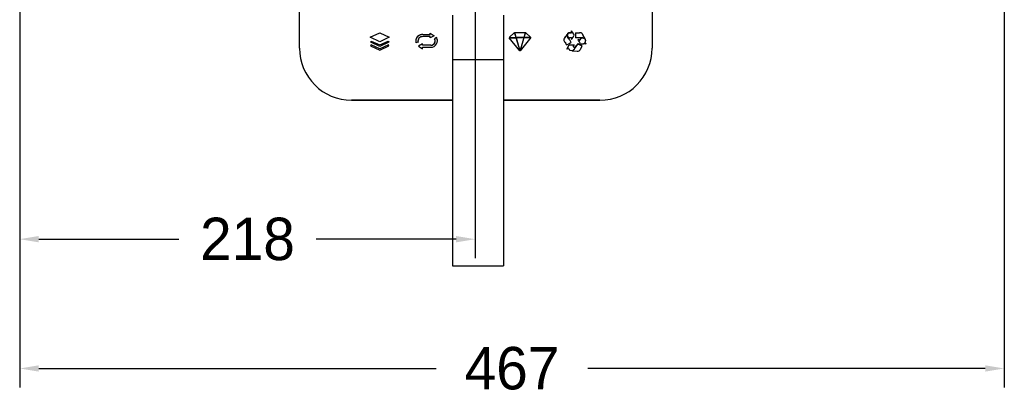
# Model space of a CAD drawing. Header units: millimetres. Extents: x -4265 to -1871, y -660 to 1033.
# Tile 32 of 42: x -3092 to -2629, y 56 to 233. Entities that reach past the tile are written whole.
import ezdxf

# ---------------------------------------------------------------- set-up
doc = ezdxf.new("R2010")
doc.units = ezdxf.units.MM
doc.dimstyles.get("Standard").update_dxf_attribs({"dimtxt": 20, "dimasz": 9, "dimexe": 9, "dimexo": 9, "dimgap": 9, "dimtad": 0, "dimtih": 1, "dimtoh": 1, "dimdsep": 46, "dimtxsty": 'Standard', "dimcen": 0.09, "dimadec": 0, "dimazin": 0, "dimtfac": 1, "dimtofl": 0, "dimtmove": 0, "dimatfit": 3, "dimfxl": 0, "dimtolj": 1, "dimtzin": 0, "dimarcsym": 0})

# ---------------------------------------------------------------- blocks, each defined once
blk = doc.blocks.new('*D22')
at = {"color": 0, "lineweight": -2}
for p, q in [((-3092.36, 436.98), (-3092.36, 59.74)), ((-2628.86, 436.98), (-2628.86, 59.74)), ((-3083.36, 68.74), (-2896.28, 68.74)), ((-2637.86, 68.74), (-2824.94, 68.74))]:
    blk.add_line(p, q, dxfattribs=at)
at = {"color": 0, "lineweight": 18}
for points in [[(-3083.36, 70.24), (-3083.36, 67.24), (-3092.36, 68.74)], [(-2637.86, 70.24), (-2637.86, 67.24), (-2628.86, 68.74)]]:
    blk.add_solid(points, dxfattribs=at)
at = {"layer": 'Defpoints', "color": 0, "lineweight": 18}
for p in [(-3092.36, 445.98), (-2628.86, 445.98), (-2628.86, 68.74)]:
    blk.add_point(p, dxfattribs=at)
at = {"color": 0, "lineweight": 18, "insert": (-2860.61, 68.74), "char_height": 20, "attachment_point": 5}
blk.add_mtext('\\A1;467', dxfattribs=at)
blk = doc.blocks.new('*D23')
at = {"color": 0, "lineweight": -2}
for p, q in [((-2877.91, 581.28), (-2877.91, 120.67)), ((-3092.36, 436.98), (-3092.36, 120.67)), ((-3083.36, 129.67), (-3017.47, 129.67)), ((-2886.91, 129.67), (-2952.8, 129.67))]:
    blk.add_line(p, q, dxfattribs=at)
at = {"color": 0, "lineweight": 18}
for points in [[(-3083.36, 131.17), (-3083.36, 128.17), (-3092.36, 129.67)], [(-2886.91, 131.17), (-2886.91, 128.17), (-2877.91, 129.67)]]:
    blk.add_solid(points, dxfattribs=at)
at = {"layer": 'Defpoints', "color": 0, "lineweight": 18}
for p in [(-2877.91, 590.28), (-3092.36, 445.98), (-2877.91, 129.67)]:
    blk.add_point(p, dxfattribs=at)
at = {"color": 0, "lineweight": 18, "insert": (-2985.13, 129.67), "char_height": 20, "attachment_point": 5}
blk.add_mtext('\\A1;218', dxfattribs=at)

msp = doc.modelspace()

# ---------------------------------------------------------------- linework, layer by layer
for p, q in [((-2960.66, 219.697), (-2960.66, 291.924)), ((-2794.66, 291.924), (-2794.66, 219.697)), ((-2794.66, 291.915), (-2794.66, 219.688)), ((-2888.66, 235.277), (-2888.66, 224.093)), ((-2864.66, 235.277), (-2864.66, 224.093)), ((-2859.325, 227.148), (-2859.325, 227.132)), ((-2859.325, 227.148), (-2854.298, 227.148)), ((-2858.618, 224.689), (-2859.325, 227.132)), ((-2859.325, 227.132), (-2854.298, 227.132)), ((-2854.298, 227.132), (-2854.987, 224.721)), ((-2854.298, 227.148), (-2854.298, 227.132)), ((-2832.582, 227.813), (-2832.582, 227.829)), ((-2927.375, 224.895), (-2922.804, 226.939)), ((-2927.375, 224.879), (-2922.804, 226.923)), ((-2927.375, 224.895), (-2927.375, 224.879)), ((-2922.881, 222.692), (-2927.375, 224.879)), ((-2927.137, 222.473), (-2926.861, 222.998)), ((-2927.137, 222.457), (-2926.861, 222.982)), ((-2926.861, 222.998), (-2926.861, 222.982)), ((-2926.861, 222.998), (-2922.886, 221.2)), ((-2926.861, 222.982), (-2922.886, 221.184)), ((-2922.886, 221.2), (-2918.848, 222.999)), ((-2922.886, 221.184), (-2918.848, 222.983)), ((-2918.428, 224.835), (-2922.881, 222.692)), ((-2922.804, 226.939), (-2922.804, 226.923)), ((-2922.804, 226.939), (-2918.428, 224.851)), ((-2922.804, 226.923), (-2918.428, 224.835)), ((-2918.848, 222.999), (-2918.848, 222.983)), ((-2918.848, 222.999), (-2918.576, 222.472)), ((-2918.848, 222.983), (-2918.576, 222.457)), ((-2918.428, 224.851), (-2918.428, 224.835)), ((-2905.924, 223.061), (-2905.924, 223.045)), ((-2904.82, 222.504), (-2905.813, 222.258)), ((-2904.82, 222.52), (-2904.82, 222.504)), ((-2899.144, 225.137), (-2902.531, 225.137)), ((-2902.508, 226.107), (-2902.508, 226.091)), ((-2902.508, 226.107), (-2899.144, 226.107)), ((-2902.508, 226.091), (-2899.144, 226.091)), ((-2899.144, 226.736), (-2899.144, 226.72)), ((-2899.144, 226.736), (-2897.183, 225.565)), ((-2899.144, 226.091), (-2899.144, 226.72)), ((-2899.144, 226.72), (-2897.183, 225.549)), ((-2897.183, 225.549), (-2899.144, 224.517)), ((-2899.144, 224.517), (-2899.144, 225.137)), ((-2897.183, 225.565), (-2897.183, 225.549)), ((-2896.129, 224.639), (-2897.02, 224.162)), ((-2896.129, 224.623), (-2897.02, 224.146)), ((-2897.02, 224.162), (-2897.02, 224.146)), ((-2896.129, 224.639), (-2896.129, 224.623)), ((-2895.693, 223.11), (-2895.693, 223.126)), ((-2888.66, 224.093), (-2888.66, 211.935)), ((-2864.66, 224.093), (-2864.66, 211.935)), ((-2861.942, 224.605), (-2858.677, 224.633)), ((-2861.942, 224.589), (-2858.677, 224.617)), ((-2861.942, 224.605), (-2861.942, 224.589)), ((-2856.883, 218.416), (-2861.942, 224.589)), ((-2859.394, 227.114), (-2861.928, 224.676)), ((-2859.394, 227.098), (-2861.928, 224.661)), ((-2861.928, 224.661), (-2858.697, 224.688)), ((-2861.928, 224.676), (-2861.928, 224.661)), ((-2859.394, 227.114), (-2859.394, 227.098)), ((-2858.697, 224.704), (-2859.394, 227.114)), ((-2858.697, 224.688), (-2859.394, 227.098)), ((-2858.697, 224.704), (-2858.697, 224.688)), ((-2858.677, 224.633), (-2858.677, 224.617)), ((-2858.677, 224.633), (-2856.883, 218.432)), ((-2858.677, 224.617), (-2856.883, 218.416)), ((-2854.987, 224.721), (-2858.618, 224.689)), ((-2858.598, 224.634), (-2855.007, 224.665)), ((-2858.598, 224.618), (-2855.007, 224.649)), ((-2858.598, 224.634), (-2858.598, 224.618)), ((-2856.796, 218.388), (-2858.598, 224.618)), ((-2855.007, 224.649), (-2856.796, 218.388)), ((-2851.713, 224.678), (-2856.707, 218.42)), ((-2856.707, 218.436), (-2854.928, 224.666)), ((-2856.707, 218.42), (-2854.928, 224.65)), ((-2855.007, 224.665), (-2855.007, 224.649)), ((-2854.928, 224.666), (-2851.713, 224.694)), ((-2854.928, 224.65), (-2851.713, 224.678)), ((-2854.928, 224.666), (-2854.928, 224.65)), ((-2854.907, 224.737), (-2854.228, 227.114)), ((-2854.907, 224.721), (-2854.228, 227.098)), ((-2851.727, 224.749), (-2854.907, 224.721)), ((-2854.907, 224.737), (-2854.907, 224.721)), ((-2854.228, 227.114), (-2854.228, 227.098)), ((-2854.228, 227.114), (-2851.727, 224.765)), ((-2854.228, 227.098), (-2851.727, 224.749)), ((-2851.727, 224.765), (-2851.727, 224.749)), ((-2851.713, 224.694), (-2851.713, 224.678)), ((-2834.672, 226.134), (-2834.672, 226.15)), ((-2834.59, 225.925), (-2834.59, 225.909)), ((-2833.736, 224.138), (-2833.736, 224.154)), ((-2832.587, 226.99), (-2832.587, 227.005)), ((-2831.271, 225.816), (-2831.271, 225.832)), ((-2830.744, 226.941), (-2830.744, 226.957)), ((-2828.622, 224.491), (-2828.622, 224.507)), ((-2826.275, 224.228), (-2826.275, 224.244)), ((-2926.939, 221.329), (-2927.226, 220.81)), ((-2926.939, 221.313), (-2927.226, 220.794)), ((-2927.226, 220.81), (-2927.226, 220.794)), ((-2927.226, 220.794), (-2922.824, 218.691)), ((-2927.137, 222.473), (-2927.137, 222.457)), ((-2922.888, 220.536), (-2927.137, 222.457)), ((-2926.939, 221.329), (-2926.939, 221.313)), ((-2922.825, 219.364), (-2926.939, 221.329)), ((-2922.825, 219.348), (-2926.939, 221.313)), ((-2918.576, 222.457), (-2922.888, 220.536)), ((-2922.886, 221.2), (-2922.886, 221.184)), ((-2918.815, 221.29), (-2922.825, 219.364)), ((-2918.815, 221.274), (-2922.825, 219.348)), ((-2922.825, 219.364), (-2922.825, 219.348)), ((-2922.824, 218.691), (-2918.526, 220.756)), ((-2918.815, 221.29), (-2918.815, 221.274)), ((-2918.526, 220.771), (-2918.815, 221.29)), ((-2918.526, 220.756), (-2918.815, 221.274)), ((-2918.576, 222.472), (-2918.576, 222.457)), ((-2918.526, 220.771), (-2918.526, 220.756)), ((-2902.685, 221.781), (-2904.658, 220.624)), ((-2902.685, 221.765), (-2904.658, 220.608)), ((-2904.658, 220.624), (-2904.658, 220.608)), ((-2904.658, 220.608), (-2902.685, 219.451)), ((-2902.685, 221.781), (-2902.685, 221.765)), ((-2902.685, 221.085), (-2902.685, 221.765)), ((-2898.807, 221.057), (-2902.685, 221.101)), ((-2898.807, 221.041), (-2902.685, 221.085)), ((-2902.685, 219.451), (-2902.685, 220.131)), ((-2902.685, 220.131), (-2898.784, 220.087)), ((-2898.807, 221.057), (-2898.807, 221.041)), ((-2856.883, 218.432), (-2856.883, 218.416)), ((-2856.707, 218.436), (-2856.707, 218.42)), ((-2832.782, 222.375), (-2832.782, 222.391)), ((-2832.219, 218.374), (-2832.219, 218.39)), ((-2831.122, 221.24), (-2831.122, 221.256)), ((-2830.865, 220.138), (-2830.865, 220.154)), ((-2830.841, 220.125), (-2830.865, 220.154)), ((-2830.865, 220.138), (-2830.841, 220.109)), ((-2830.841, 220.109), (-2830.841, 220.125)), ((-2829.687, 221.776), (-2829.687, 221.792)), ((-2825.771, 221.726), (-2825.771, 221.741)), ((-2888.66, 214.285), (-2864.66, 214.285)), ((-2888.66, 211.935), (-2888.66, 117.109)), ((-2864.66, 211.935), (-2864.66, 117.109)), ((-2936.115, 195.152), (-2888.659, 195.152)), ((-2888.659, 195.152), (-2936.115, 195.152)), ((-2864.661, 195.152), (-2819.206, 195.152)), ((-2819.206, 195.152), (-2864.661, 195.152)), ((-2888.67, 138.511), (-2888.66, 138.511)), ((-2888.67, 135.978), (-2888.66, 135.978)), ((-2888.67, 134.851), (-2888.66, 134.851)), ((-2888.67, 134.404), (-2888.66, 134.404)), ((-2888.67, 128.736), (-2888.66, 128.736)), ((-2888.67, 127.523), (-2888.66, 127.523)), ((-2888.67, 126.329), (-2888.66, 126.329)), ((-2888.66, 117.109), (-2864.66, 117.109))]:
    msp.add_line(p, q)
for centre, start, end in [((-2936.115, 219.697), 180, 270), ((-2819.206, 219.697), 270, 0)]:
    msp.add_arc(centre, 24.545, start, end)
for centre, major_axis, start_param, end_param in [((-2902.641, 223.045), (-3.283, 0), 4.6718732, 6.5444296), ((-2902.641, 223.061), (-3.283, 0), 4.6718732, 6.2831788), ((-2902.641, 223.045), (2.255, 0), 1.5219111, 3.402837), ((-2902.641, 223.061), (2.255, 0), 3.1415646, 3.402837), ((-2898.954, 223.11), (-2.233, 0), 1.6364829, 3.6648341), ((-2898.954, 223.126), (-2.233, 0), 1.6364829, 3.141583), ((-2898.954, 223.11), (3.261, 0), 4.7646365, 6.8064268), ((-2898.954, 223.126), (3.261, 0), 6.2831543, 6.8064268)]:
    msp.add_ellipse(centre, major_axis=major_axis, ratio=0.9284767, start_param=start_param, end_param=end_param)
for points in [[(-2832.582, 227.829), (-2832.582, 227.829), (-2832.587, 227.005), (-2832.587, 227.005)], [(-2832.587, 226.989), (-2832.587, 226.989), (-2832.582, 227.813), (-2832.582, 227.813)], [(-2832.239, 227.337), (-2832.29, 227.416), (-2832.507, 227.771), (-2832.582, 227.829)], [(-2832.239, 227.321), (-2832.29, 227.4), (-2832.507, 227.755), (-2832.582, 227.813)], [(-2835.917, 224.436), (-2836.276, 223.913), (-2836.103, 224.027), (-2836.229, 223.791)], [(-2836.122, 223.112), (-2836.046, 222.936), (-2835.76, 222.513), (-2835.635, 222.298)], [(-2834.898, 225.862), (-2835.202, 225.411), (-2835.602, 224.909), (-2835.917, 224.452)], [(-2834.898, 225.847), (-2835.202, 225.395), (-2835.602, 224.893), (-2835.917, 224.436)], [(-2833.868, 224.153), (-2834.136, 224.621), (-2834.84, 225.474), (-2834.672, 226.134)], [(-2833.908, 226.835), (-2834.789, 226.434), (-2834.703, 225.682), (-2834.285, 224.994)], [(-2833.868, 224.169), (-2834.109, 224.591), (-2834.705, 225.324), (-2834.698, 225.948)], [(-2833.908, 226.851), (-2834.395, 226.629), (-2834.587, 226.3), (-2834.59, 225.934)], [(-2834.285, 224.994), (-2834.212, 224.873), (-2833.789, 224.184), (-2833.736, 224.138)], [(-2832.587, 227.005), (-2833.053, 226.987), (-2833.524, 227.026), (-2833.908, 226.851)], [(-2833.908, 226.835), (-2833.524, 227.01), (-2833.053, 226.971), (-2832.587, 226.989)], [(-2832.782, 222.391), (-2832.821, 222.532), (-2833.758, 223.975), (-2833.868, 224.169)], [(-2832.782, 222.375), (-2832.821, 222.516), (-2833.758, 223.959), (-2833.868, 224.153)], [(-2833.736, 224.154), (-2833.753, 224.225), (-2833.763, 224.291), (-2833.763, 224.349)], [(-2832.584, 224.639), (-2832.584, 224.639), (-2832.576, 223.812), (-2832.576, 223.812)], [(-2832.576, 223.812), (-2832.45, 223.968), (-2831.271, 225.78), (-2831.271, 225.816)], [(-2831.271, 225.832), (-2831.272, 225.872), (-2831.837, 226.727), (-2831.913, 226.841)], [(-2831.271, 225.816), (-2831.272, 225.856), (-2831.837, 226.711), (-2831.913, 226.825)], [(-2830.744, 226.941), (-2830.744, 226.941), (-2830.744, 224.603), (-2830.744, 224.603)], [(-2828.282, 224.601), (-2829.094, 224.601), (-2829.935, 224.581), (-2830.744, 224.603)], [(-2828.731, 223.33), (-2828.731, 223.33), (-2829.505, 223.737), (-2829.505, 223.737)], [(-2829.505, 223.721), (-2829.505, 223.721), (-2828.731, 223.314), (-2828.731, 223.314)], [(-2828.289, 221.67), (-2828.323, 221.688), (-2829.424, 223.542), (-2829.505, 223.721)], [(-2827.526, 226.515), (-2827.875, 226.866), (-2828.195, 226.957), (-2828.89, 226.958)], [(-2827.526, 226.499), (-2827.875, 226.85), (-2828.195, 226.941), (-2828.89, 226.942)], [(-2828.622, 224.507), (-2828.552, 224.527), (-2827.698, 224.522), (-2827.549, 224.52)], [(-2828.622, 224.491), (-2828.552, 224.511), (-2827.698, 224.506), (-2827.549, 224.504)], [(-2826.275, 224.228), (-2826.604, 224.636), (-2827.771, 224.601), (-2828.282, 224.601)], [(-2826.02, 223.297), (-2825.954, 224.206), (-2826.698, 224.512), (-2827.549, 224.52)], [(-2827.549, 224.504), (-2826.698, 224.496), (-2825.954, 224.19), (-2826.02, 223.281)], [(-2826.574, 224.828), (-2826.729, 225.139), (-2827.335, 226.322), (-2827.526, 226.515)], [(-2826.574, 224.812), (-2826.729, 225.123), (-2827.335, 226.306), (-2827.526, 226.499)], [(-2826.275, 224.244), (-2826.314, 224.381), (-2826.498, 224.676), (-2826.574, 224.828)], [(-2826.574, 224.812), (-2826.498, 224.66), (-2826.314, 224.365), (-2826.275, 224.228)], [(-2826.02, 223.281), (-2826.049, 222.885), (-2826.321, 222.525), (-2826.537, 222.141)], [(-2834.95, 221.23), (-2834.764, 221.291), (-2833.033, 222.28), (-2832.782, 222.375)], [(-2834.86, 219.254), (-2834.86, 219.254), (-2833.66, 221.303), (-2833.66, 221.303)], [(-2834.86, 219.238), (-2834.86, 219.238), (-2833.66, 221.287), (-2833.66, 221.287)], [(-2834.065, 219.626), (-2834.236, 219.606), (-2834.715, 219.257), (-2834.86, 219.238)], [(-2833.776, 219.158), (-2833.863, 219.281), (-2834.012, 219.5), (-2834.065, 219.626)], [(-2833.66, 221.303), (-2833.66, 221.303), (-2831.122, 221.256), (-2831.122, 221.256)], [(-2833.66, 221.287), (-2833.66, 221.287), (-2831.122, 221.24), (-2831.122, 221.24)], [(-2831.97, 218.529), (-2832.092, 218.457), (-2832.16, 218.454), (-2832.219, 218.39)], [(-2832.219, 218.374), (-2832.16, 218.438), (-2832.092, 218.441), (-2831.97, 218.513)], [(-2832.219, 218.374), (-2832.219, 218.374), (-2829.941, 218.223), (-2829.941, 218.223)], [(-2831.411, 219.081), (-2831.563, 218.886), (-2831.76, 218.654), (-2831.97, 218.529)], [(-2831.411, 219.065), (-2831.563, 218.87), (-2831.76, 218.638), (-2831.97, 218.513)], [(-2831.88, 220.817), (-2831.829, 220.717), (-2831.763, 220.62), (-2831.701, 220.516)], [(-2830.27, 220.884), (-2830.508, 220.501), (-2831.197, 219.356), (-2831.411, 219.081)], [(-2831.411, 219.065), (-2831.197, 219.34), (-2830.508, 220.485), (-2830.27, 220.868)], [(-2829.687, 221.792), (-2829.755, 221.735), (-2830.226, 220.954), (-2830.27, 220.884)], [(-2829.687, 221.776), (-2829.755, 221.719), (-2830.226, 220.938), (-2830.27, 220.868)], [(-2828.289, 221.67), (-2828.252, 221.65), (-2827.172, 221.677), (-2827.027, 221.682)], [(-2826.402, 221.696), (-2826.626, 221.692), (-2826.809, 221.688), (-2827.027, 221.682)], [(-2825.771, 221.741), (-2825.771, 221.741), (-2826.537, 222.157), (-2826.537, 222.157)], [(-2826.537, 222.141), (-2826.537, 222.141), (-2825.771, 221.726), (-2825.771, 221.726)], [(-2825.771, 221.726), (-2825.863, 221.694), (-2826.302, 221.697), (-2826.402, 221.696)]]:
    msp.add_open_spline(points, degree=3)
for points, knots in [([(-2832.239, 227.337), (-2832.21, 227.292), (-2832.181, 227.247), (-2832.123, 227.158), (-2832.094, 227.114), (-2832.014, 226.993), (-2831.964, 226.917), (-2831.913, 226.841)], [0, 0, 0, 0, 0.2691962, 0.2691962, 0.5383927, 0.5383927, 1, 1, 1, 1]), ([(-2831.913, 226.825), (-2831.943, 226.869), (-2831.972, 226.914), (-2832.031, 227.002), (-2832.06, 227.047), (-2832.14, 227.167), (-2832.19, 227.244), (-2832.239, 227.321)], [0, 0, 0, 0, 0.2691958, 0.2691958, 0.538392, 0.538392, 1, 1, 1, 1]), ([(-2836.229, 223.791), (-2836.229, 223.791), (-2836.229, 223.442), (-2836.229, 223.442), (-2836.188, 223.366), (-2836.161, 223.204), (-2836.122, 223.112)], [0, 0, 0, 0, 0.5, 0.5, 0.5, 1, 1, 1, 1]), ([(-2834.898, 225.862), (-2834.861, 225.918), (-2834.84, 225.948), (-2834.798, 226.003), (-2834.721, 226.107), (-2834.717, 226.11), (-2834.713, 226.115), (-2834.71, 226.118), (-2834.678, 226.145), (-2834.673, 226.149)], [0, 0, 0, 0, 0.2545354, 0.2545354, 0.5090709, 0.5090709, 0.7636063, 0.7636063, 1, 1, 1, 1]), ([(-2834.672, 226.134), (-2834.672, 226.134), (-2834.71, 226.102), (-2834.713, 226.099), (-2834.717, 226.094), (-2834.721, 226.091), (-2834.798, 225.987), (-2834.84, 225.932), (-2834.861, 225.902), (-2834.898, 225.847)], [0, 0, 0, 0, 0.25, 0.25, 0.5, 0.5, 0.75, 0.75, 1, 1, 1, 1]), ([(-2833.736, 224.138), (-2833.805, 224.427), (-2833.751, 224.626), (-2833.441, 224.642), (-2833.236, 224.653), (-2832.787, 224.658), (-2832.584, 224.639)], [0, 0, 0, 0, 0.5, 0.5, 0.5, 1, 1, 1, 1]), ([(-2830.744, 226.957), (-2830.589, 226.959), (-2830.433, 226.96), (-2830.122, 226.961), (-2829.967, 226.961), (-2829.504, 226.96), (-2829.197, 226.959), (-2828.89, 226.958)], [0, 0, 0, 0, 0.2516447, 0.2516447, 0.5032873, 0.5032873, 1, 1, 1, 1]), ([(-2830.744, 226.941), (-2830.437, 226.944), (-2830.13, 226.945), (-2829.668, 226.944), (-2829.512, 226.944), (-2829.201, 226.943), (-2829.045, 226.942), (-2828.89, 226.942)], [0, 0, 0, 0, 0.4967181, 0.4967181, 0.748359, 0.748359, 1, 1, 1, 1]), ([(-2828.622, 224.491), (-2828.318, 224.402), (-2828.159, 224.259), (-2828.299, 224.002), (-2828.391, 223.831), (-2828.611, 223.468), (-2828.731, 223.314)], [0, 0, 0, 0, 0.5, 0.5, 0.5, 1, 1, 1, 1]), ([(-2828.248, 224.187), (-2828.249, 224.137), (-2828.265, 224.08), (-2828.299, 224.017), (-2828.391, 223.847), (-2828.611, 223.484), (-2828.731, 223.33)], [0, 0, 0, 0, 0.1964643, 0.1964643, 0.1964643, 1, 1, 1, 1]), ([(-2835.635, 222.298), (-2835.449, 221.979), (-2835.225, 221.664), (-2835.046, 221.347), (-2835.046, 221.347), (-2834.976, 221.252), (-2834.973, 221.25), (-2834.965, 221.248), (-2834.963, 221.241)], [0, 0, 0, 0, 0.3333333, 0.3333333, 0.3333333, 0.6666667, 0.6666667, 1, 1, 1, 1]), ([(-2834.963, 221.241), (-2834.963, 221.24), (-2834.962, 221.239), (-2834.961, 221.237), (-2834.96, 221.236), (-2834.957, 221.234), (-2834.956, 221.233), (-2834.953, 221.232), (-2834.951, 221.231), (-2834.95, 221.23)], [0, 0, 0, 0, 0.2198605, 0.2198605, 0.4418835, 0.4418835, 0.7211041, 0.7211041, 1, 1, 1, 1]), ([(-2830.841, 220.109), (-2830.841, 220.109), (-2831.421, 219.191), (-2831.421, 219.191), (-2832.069, 218.19), (-2833.093, 218.183), (-2833.776, 219.158)], [0, 0, 0, 0, 0.5, 0.5, 0.5, 1, 1, 1, 1]), ([(-2831.122, 221.24), (-2831.22, 221.161), (-2831.373, 221.09), (-2831.49, 221.028), (-2831.49, 221.028), (-2831.886, 220.814), (-2831.886, 220.814)], [0, 0, 0, 0, 0.5, 0.5, 0.5, 1, 1, 1, 1]), ([(-2831.886, 220.814), (-2831.872, 220.786), (-2831.857, 220.758), (-2831.826, 220.704), (-2831.81, 220.677), (-2831.762, 220.6), (-2831.731, 220.551), (-2831.701, 220.501)], [0, 0, 0, 0, 0.2593129, 0.2593129, 0.5184485, 0.5184485, 1, 1, 1, 1]), ([(-2831.508, 220.208), (-2831.525, 220.234), (-2831.542, 220.26), (-2831.576, 220.313), (-2831.593, 220.339), (-2831.64, 220.416), (-2831.671, 220.466), (-2831.701, 220.516)], [0, 0, 0, 0, 0.2572461, 0.2572461, 0.5144892, 0.5144892, 1, 1, 1, 1]), ([(-2831.701, 220.501), (-2831.685, 220.474), (-2831.669, 220.447), (-2831.636, 220.394), (-2831.62, 220.367), (-2831.572, 220.291), (-2831.541, 220.241), (-2831.508, 220.192)], [0, 0, 0, 0, 0.2572379, 0.2572379, 0.5144774, 0.5144774, 1, 1, 1, 1]), ([(-2831.508, 220.208), (-2831.359, 219.984), (-2831.174, 219.893), (-2830.935, 220.08), (-2830.935, 220.08), (-2830.874, 220.142), (-2830.872, 220.144), (-2830.868, 220.15), (-2830.865, 220.154)], [0, 0, 0, 0, 0.3333333, 0.3333333, 0.3333333, 0.6666667, 0.6666667, 1, 1, 1, 1]), ([(-2831.508, 220.192), (-2831.359, 219.968), (-2831.174, 219.877), (-2830.935, 220.064), (-2830.935, 220.064), (-2830.874, 220.126), (-2830.872, 220.128), (-2830.868, 220.134), (-2830.865, 220.138)], [0, 0, 0, 0, 0.3333333, 0.3333333, 0.3333333, 0.6666667, 0.6666667, 1, 1, 1, 1]), ([(-2829.941, 218.223), (-2829.941, 218.223), (-2829.68, 218.223), (-2829.68, 218.223), (-2829.612, 218.251), (-2829.508, 218.256), (-2829.432, 218.275)], [0, 0, 0, 0, 0.5, 0.5, 0.5, 1, 1, 1, 1]), ([(-2827.511, 220.635), (-2827.511, 220.635), (-2829.144, 221.508), (-2829.144, 221.508), (-2829.301, 221.592), (-2829.525, 221.735), (-2829.687, 221.792)], [0, 0, 0, 0, 0.5, 0.5, 0.5, 1, 1, 1, 1]), ([(-2827.511, 220.619), (-2827.511, 220.619), (-2829.144, 221.492), (-2829.144, 221.492), (-2829.301, 221.576), (-2829.525, 221.719), (-2829.687, 221.776)], [0, 0, 0, 0, 0.5, 0.5, 0.5, 1, 1, 1, 1]), ([(-2829.432, 218.291), (-2828.839, 218.442), (-2828.647, 218.8), (-2828.371, 219.238), (-2828.371, 219.238), (-2827.511, 220.635), (-2827.511, 220.635)], [0, 0, 0, 0, 0.5, 0.5, 0.5, 1, 1, 1, 1]), ([(-2829.432, 218.275), (-2828.839, 218.426), (-2828.647, 218.784), (-2828.371, 219.222), (-2828.371, 219.222), (-2827.511, 220.619), (-2827.511, 220.619)], [0, 0, 0, 0, 0.5, 0.5, 0.5, 1, 1, 1, 1])]:
    msp.add_open_spline(points, degree=3, knots=knots)

# ---------------------------------------------------------------- dimensions: what is measured, and where the dimension line sits
at = {"lineweight": 18}
for base, p2, text, picture, middle in [((-2877.91, 129.672), (-2877.91, 590.277), '218', '*D23', (-2985.135, 129.672)), ((-2628.86, 68.737), (-2628.86, 445.977), '467', '*D22', (-2860.61, 68.737))]:
    dim = msp.add_linear_dim(base=base, p1=(-3092.36, 445.977), p2=p2, text=text, dimstyle='Standard', dxfattribs=at)
    dim.commit()
    dim.dimension.update_dxf_attribs({"geometry": picture, "text_midpoint": middle})

doc.saveas('drawing.dxf')
